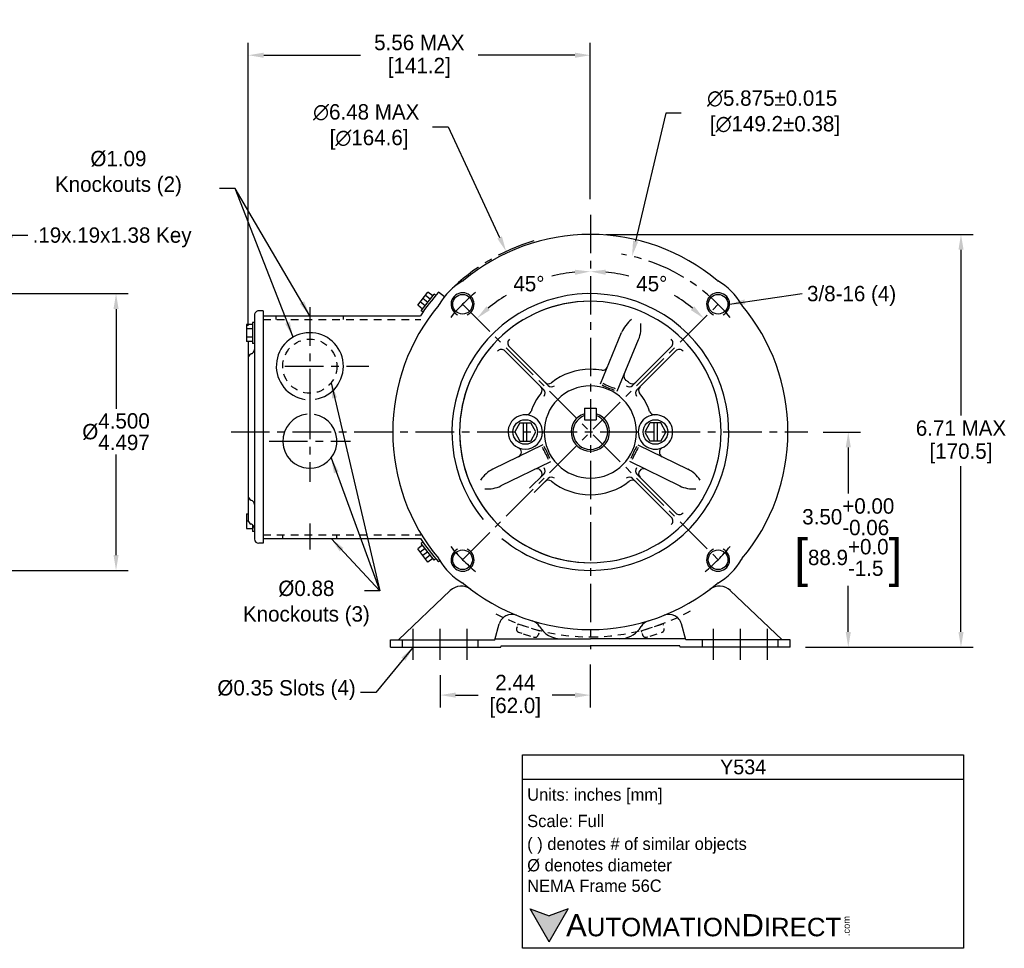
# Model space of a CAD drawing. Header units: inches. Extents: x 870.1 to 911, y 625.7 to 640.8.
# Tile 2 of 2: x 895 to 911, y 625.7 to 640.8. Entities that reach past the tile are written whole.
import ezdxf

# ---------------------------------------------------------------- set-up
doc = ezdxf.new("R2010")
doc.units = ezdxf.units.IN
doc.header["$LTSCALE"] = 0.5
doc.header["$MEASUREMENT"] = 0
doc.linetypes.add('CENTER', pattern=[2, 1.25, -0.25, 0.25, -0.25])
doc.linetypes.add('HIDDEN', pattern=[0.375, 0.25, -0.125])
for name, color, linetype in [('Centerline', 40, 'CENTER'), ('Dimensions', 140, 'Continuous'), ('Hidden', 102, 'HIDDEN'), ('Text', 140, 'Continuous')]:
    doc.layers.add(name, color=color, linetype=linetype)
doc.styles.add('\\M+2ABAC\\M+2A6A11', font='txt')
doc.dimstyles.get("Standard").update_dxf_attribs({"dimtxt": 0.25, "dimasz": 0.25, "dimexe": 0.2, "dimexo": 0.25, "dimgap": 0.08, "dimtad": 0, "dimtih": 1, "dimtoh": 1, "dimzin": 0, "dimdsep": 46, "dimtxsty": 'Standard', "dimcen": 0, "dimadec": 0, "dimazin": 0, "dimtfac": 1, "dimtofl": 0, "dimtmove": 0, "dimatfit": 3, "dimfxl": 0, "dimtolj": 1, "dimtzin": 0, "dimarcsym": 0})

# ---------------------------------------------------------------- blocks, each defined once
blk = doc.blocks.new('*D5')
at = {"layer": 'Defpoints', "color": 0}
for p in [(892.471, 636.296), (892.471, 631.796), (896.593, 631.796)]:
    blk.add_point(p, dxfattribs=at)
at = {"layer": 'Dimensions', "color": 0, "lineweight": -2}
for p, q in [((892.721, 636.296), (896.793, 636.296)), ((896.593, 636.046), (896.593, 634.424)), ((896.593, 632.046), (896.593, 633.68)), ((892.721, 631.796), (896.793, 631.796))]:
    blk.add_line(p, q, dxfattribs=at)
at = {"layer": 'Dimensions', "color": 0}
for points in [[(896.552, 636.046), (896.635, 636.046), (896.593, 636.296)], [(896.552, 632.046), (896.635, 632.046), (896.593, 631.796)]]:
    blk.add_solid(points, dxfattribs=at)
at = {"layer": 'Dimensions', "color": 0, "insert": (896.593, 634.052), "char_height": 0.25, "attachment_point": 5}
blk.add_mtext('\\A1;%%C\\S4.500^ 4.497;', dxfattribs=at)
blk = doc.blocks.new('*D14')
at = {"layer": 'Defpoints', "color": 0}
for p in [(904.303, 640.173), (904.303, 637.58), (898.743, 635.52)]:
    blk.add_point(p, dxfattribs=at)
at = {"layer": 'Dimensions', "color": 0, "lineweight": -2}
for p, q in [((898.743, 635.77), (898.743, 640.373)), ((904.303, 637.83), (904.303, 640.373)), ((898.993, 640.173), (900.568, 640.173)), ((904.053, 640.173), (902.478, 640.173))]:
    blk.add_line(p, q, dxfattribs=at)
at = {"layer": 'Dimensions', "color": 0}
for points in [[(898.993, 640.215), (898.993, 640.131), (898.743, 640.173)], [(904.053, 640.215), (904.053, 640.131), (904.303, 640.173)]]:
    blk.add_solid(points, dxfattribs=at)
at = {"layer": 'Dimensions', "color": 0, "char_height": 0.25, "attachment_point": 5}
for s, insert in [('\\A1;5.56 MAX', (901.523, 640.378)), ('\\A1;[141.2]', (901.523, 639.968))]:
    blk.add_mtext(s, dxfattribs=dict(at, insert=insert))
blk = doc.blocks.new('*D15')
at = {"layer": 'Defpoints', "color": 0}
for p in [(902.934, 636.983), (905.672, 631.11)]:
    blk.add_point(p, dxfattribs=at)
at = {"layer": 'Dimensions', "color": 0, "lineweight": -2}
for p, q in [((901.74, 639.006), (901.99, 639.006)), ((901.99, 639.006), (902.828, 637.209))]:
    blk.add_line(p, q, dxfattribs=at)
at = {"layer": 'Dimensions', "color": 0}
blk.add_solid([(902.866, 637.227), (902.791, 637.192), (902.934, 636.983)], dxfattribs=at)
at = {"layer": 'Dimensions', "color": 0, "insert": (900.66, 639.006), "char_height": 0.25, "attachment_point": 5}
blk.add_mtext('\\A1;∅6.48 MAX\\P [∅164.6]', dxfattribs=at)
blk = doc.blocks.new('*D16')
at = {"layer": 'Defpoints', "color": 0}
for p in [(904.303, 630.513), (901.863, 630.344), (904.303, 629.768)]:
    blk.add_point(p, dxfattribs=at)
at = {"layer": 'Dimensions', "color": 0, "lineweight": -2}
for p, q in [((904.303, 630.263), (904.303, 629.568)), ((901.863, 630.094), (901.863, 629.568)), ((902.113, 629.768), (902.482, 629.768)), ((904.053, 629.768), (903.684, 629.768))]:
    blk.add_line(p, q, dxfattribs=at)
at = {"layer": 'Dimensions', "color": 0}
for points in [[(902.113, 629.809), (902.113, 629.726), (901.863, 629.768)], [(904.053, 629.809), (904.053, 629.726), (904.303, 629.768)]]:
    blk.add_solid(points, dxfattribs=at)
at = {"layer": 'Dimensions', "color": 0, "char_height": 0.25, "attachment_point": 5}
for s, insert in [('\\A1;2.44', (903.083, 629.973)), ('\\A1;[62.0]', (903.083, 629.563))]:
    blk.add_mtext(s, dxfattribs=dict(at, insert=insert))
blk = doc.blocks.new('*D17')
at = {"layer": 'Defpoints', "color": 0}
for p in [(907.837, 634.046), (908.496, 634.046), (907.553, 630.546)]:
    blk.add_point(p, dxfattribs=at)
at = {"layer": 'Dimensions', "color": 0, "lineweight": -2}
for p, q in [((908.087, 634.046), (908.696, 634.046)), ((908.496, 633.796), (908.496, 633.048)), ((908.496, 630.796), (908.496, 631.545)), ((907.803, 630.546), (908.696, 630.546))]:
    blk.add_line(p, q, dxfattribs=at)
at = {"layer": 'Dimensions', "color": 0}
for points in [[(908.454, 633.796), (908.538, 633.796), (908.496, 634.046)], [(908.454, 630.796), (908.538, 630.796), (908.496, 630.546)]]:
    blk.add_solid(points, dxfattribs=at)
at = {"layer": 'Dimensions', "color": 0, "char_height": 0.25, "attachment_point": 5}
for s, insert in [('\\A1;3.50\\S+0.00^ -0.06;', (908.496, 632.668)), ('\\A1;{\\o\\l\\H0.600000;[}88.9\\S+0.0^ -1.5;{\\o\\l\\H0.600000;]}', (908.496, 631.916))]:
    blk.add_mtext(s, dxfattribs=dict(at, insert=insert))
blk = doc.blocks.new('*D18')
at = {"layer": 'Defpoints', "color": 0}
for p in [(904.303, 637.259), (910.328, 637.259), (907.553, 630.546)]:
    blk.add_point(p, dxfattribs=at)
at = {"layer": 'Dimensions', "color": 0, "lineweight": -2}
for p, q in [((904.553, 637.259), (910.528, 637.259)), ((910.328, 637.009), (910.328, 634.313)), ((910.328, 630.796), (910.328, 633.493)), ((907.803, 630.546), (910.528, 630.546))]:
    blk.add_line(p, q, dxfattribs=at)
at = {"layer": 'Dimensions', "color": 0}
for points in [[(910.287, 637.009), (910.37, 637.009), (910.328, 637.259)], [(910.287, 630.796), (910.37, 630.796), (910.328, 630.546)]]:
    blk.add_solid(points, dxfattribs=at)
at = {"layer": 'Dimensions', "color": 0, "char_height": 0.25, "attachment_point": 5}
for s, insert in [('\\A1;6.71 MAX', (910.328, 634.108)), ('\\A1;[170.5]', (910.328, 633.698))]:
    blk.add_mtext(s, dxfattribs=dict(at, insert=insert))
blk = doc.blocks.new('*D19')
at = {"layer": 'Defpoints', "color": 0}
for p in [(904.981, 636.905), (903.626, 631.188)]:
    blk.add_point(p, dxfattribs=at)
at = {"layer": 'Dimensions', "color": 0, "lineweight": -2}
for p, q in [((905.532, 639.23), (905.038, 637.148)), ((905.782, 639.23), (905.532, 639.23))]:
    blk.add_line(p, q, dxfattribs=at)
at = {"layer": 'Dimensions', "color": 0}
blk.add_solid([(904.998, 637.157), (905.079, 637.138), (904.981, 636.905)], dxfattribs=at)
at = {"layer": 'Dimensions', "color": 0, "insert": (907.258, 639.23), "char_height": 0.25, "attachment_point": 5}
blk.add_mtext('\\A1;∅5.875±0.015\\P [∅149.2±0.38]', dxfattribs=at)
blk = doc.blocks.new('*D20')
at = {"layer": 'Defpoints', "color": 0}
for p in [(904.303, 637.58), (903.628, 636.567), (902.226, 636.123), (906.382, 631.967), (904.303, 630.513)]:
    blk.add_point(p, dxfattribs=at)
at = {"layer": 'Dimensions', "color": 0, "lineweight": -2}
for start, end in [(95.4911, 103.901), (121.6747, 129.5072)]:
    blk.add_arc((904.303, 634.046), 2.61, start, end, dxfattribs=at)
at = {"layer": 'Dimensions', "color": 0}
for points in [[(904.051, 636.685), (904.055, 636.602), (904.303, 636.656)], [(902.671, 636.029), (902.615, 636.091), (902.458, 635.892)]]:
    blk.add_solid(points, dxfattribs=at)
at = {"layer": 'Dimensions', "color": 0, "insert": (903.305, 636.457), "char_height": 0.25, "attachment_point": 5}
blk.add_mtext('\\A1;45°', dxfattribs=at)
blk = doc.blocks.new('*D21')
at = {"layer": 'Defpoints', "color": 0}
for p in [(904.303, 637.58), (905.608, 636.306), (906.382, 636.125), (902.226, 631.969), (904.303, 630.513)]:
    blk.add_point(p, dxfattribs=at)
at = {"layer": 'Dimensions', "color": 0, "lineweight": -2}
for start, end in [(76.0981, 84.5094), (50.4922, 58.3264)]:
    blk.add_arc((904.303, 634.046), 2.61, start, end, dxfattribs=at)
at = {"layer": 'Dimensions', "color": 0}
for points in [[(904.551, 636.603), (904.555, 636.686), (904.303, 636.656)], [(905.992, 636.091), (905.936, 636.029), (906.149, 635.892)]]:
    blk.add_solid(points, dxfattribs=at)
at = {"layer": 'Dimensions', "color": 0, "insert": (905.302, 636.457), "char_height": 0.25, "attachment_point": 5}
blk.add_mtext('\\A1;45°', dxfattribs=at)

msp = doc.modelspace()

# ---------------------------------------------------------------- hatches: boundary and pattern name
at = {"layer": 'Dimensions'}
msp.add_hatch(color=256, dxfattribs=at).paths.add_polyline_path([(903.94483, 626.29213), (903.63569, 626.17961), (903.32655, 626.29213), (903.63569, 625.75668)])

# ---------------------------------------------------------------- linework, layer by layer
for p, q in [((901.49681, 636.10649), (901.66239, 636.32228)), ((901.55544, 636.01863), (901.76242, 636.28838)), ((901.65893, 636.15351), (901.5796, 636.21438)), ((901.70033, 636.20745), (901.62099, 636.26833)), ((901.74172, 636.2614), (901.66239, 636.32228)), ((901.7897, 636.26744), (901.76242, 636.28838)), ((901.93186, 636.24659), (901.83577, 636.32033)), ((901.57614, 636.04561), (901.49681, 636.10649)), ((901.61754, 636.09956), (901.5382, 636.16043)), ((898.8432, 635.94632), (898.8432, 632.30632)), ((898.9832, 636.01632), (898.9132, 636.01632)), ((898.9832, 636.01632), (898.9832, 632.23632)), ((898.9832, 635.93633), (901.54147, 635.93633)), ((901.58272, 635.99771), (901.55544, 636.01863)), ((898.8132, 635.79232), (898.7132, 635.79232)), ((898.7132, 635.79232), (898.7132, 635.52032)), ((898.8432, 635.82632), (898.8132, 635.82632)), ((898.8132, 635.82632), (898.8132, 635.48632)), ((898.8132, 635.72432), (898.7132, 635.72432)), ((898.8132, 635.58832), (898.7132, 635.58832)), ((904.46601, 634.83117), (904.8114, 635.66502)), ((898.8132, 635.52032), (898.7132, 635.52032)), ((898.7432, 635.52032), (898.7432, 632.61273)), ((898.8432, 635.48632), (898.8132, 635.48632)), ((902.98402, 635.43629), (903.61614, 634.80419)), ((904.73972, 634.70801), (905.08857, 635.55021)), ((905.62239, 635.43629), (904.99026, 634.80419)), ((898.7932, 635.31799), (898.78899, 635.31659)), ((902.91331, 635.36559), (903.54541, 634.73349)), ((905.69309, 635.36559), (905.06099, 634.73349)), ((904.2082, 634.4334), (904.2082, 634.2434)), ((904.2082, 634.4334), (904.3982, 634.4334)), ((904.3982, 634.4334), (904.3982, 634.2434)), ((903.15626, 634.19728), (903.07456, 634.04665)), ((903.1582, 634.19728), (903.33455, 634.19728)), ((903.2177, 633.89528), (903.2177, 634.19728)), ((903.2727, 633.89528), (903.2727, 634.19728)), ((903.41625, 634.04665), (903.33455, 634.19728)), ((904.2082, 634.2434), (904.3982, 634.2434)), ((905.27215, 634.19721), (905.19005, 634.04584)), ((905.44827, 634.19721), (905.2741, 634.19721)), ((905.3336, 634.19721), (905.3336, 633.89521)), ((905.3886, 634.19721), (905.3886, 633.89521)), ((905.53174, 634.04584), (905.44964, 634.19721)), ((903.07456, 634.04665), (903.15666, 633.89528)), ((903.33415, 633.89528), (903.41625, 634.04665)), ((905.19005, 634.04584), (905.27175, 633.89521)), ((905.45004, 633.89521), (905.53174, 634.04584)), ((903.52959, 633.83581), (902.71839, 633.44016)), ((903.15803, 633.89528), (903.3322, 633.89528)), ((905.07681, 633.83581), (905.88802, 633.44016)), ((905.4481, 633.89521), (905.27175, 633.89521)), ((903.65481, 633.5631), (902.8499, 633.17052)), ((904.93718, 633.57013), (905.7565, 633.17052)), ((903.31684, 633.13049), (903.54541, 633.35906)), ((905.69309, 632.72697), (905.06099, 633.35906)), ((903.38755, 633.05978), (903.61614, 633.28837)), ((905.62239, 632.65626), (904.99026, 633.28837)), ((898.7932, 632.93465), (898.78524, 632.93756)), ((898.7132, 632.7141), (898.7132, 632.47854)), ((898.7132, 632.7141), (898.7432, 632.7141)), ((898.7432, 632.59632), (898.7132, 632.59632)), ((898.7932, 632.54565), (898.78524, 632.54856)), ((898.8132, 632.53601), (898.8132, 632.42632)), ((898.7132, 632.47854), (898.8132, 632.47854)), ((898.8432, 632.42632), (898.8132, 632.42632)), ((898.9832, 632.23632), (898.9132, 632.23632)), ((898.9832, 632.31633), (901.54147, 632.31633)), ((901.57614, 632.20705), (901.49681, 632.14617)), ((901.58272, 632.25496), (901.55544, 632.23402)), ((901.76242, 631.96428), (901.55544, 632.23402)), ((901.66239, 631.93038), (901.49681, 632.14617)), ((901.61754, 632.1531), (901.5382, 632.09223)), ((901.65893, 632.09915), (901.5796, 632.03828)), ((901.70033, 632.04521), (901.62099, 631.98433)), ((901.74172, 631.99126), (901.66239, 631.93038)), ((901.7897, 631.98521), (901.76242, 631.96428)), ((901.85999, 631.95092), (901.83577, 631.93233)), ((901.1833, 630.66544), (902.02626, 631.46772)), ((907.4233, 630.66544), (906.57841, 631.46956)), ((905.8533, 630.66544), (905.78282, 630.92847)), ((902.7533, 630.66544), (902.82305, 630.92572)), ((905.10063, 630.84193), (905.12762, 630.88182)), ((901.0533, 630.66544), (902.7533, 630.66544)), ((901.0533, 630.54645), (901.0533, 630.66544)), ((902.75866, 630.68545), (904.3033, 630.68545)), ((905.84794, 630.68545), (904.3033, 630.68545)), ((907.5533, 630.66544), (905.8533, 630.66544)), ((907.5533, 630.54645), (907.5533, 630.66544)), ((901.0533, 630.54645), (902.84565, 630.54645)), ((902.84565, 630.54645), (902.85101, 630.56644)), ((902.85101, 630.56644), (904.3033, 630.56644)), ((905.75559, 630.56644), (904.3033, 630.56644)), ((905.76095, 630.54645), (905.75559, 630.56644)), ((907.5533, 630.54645), (905.76095, 630.54645))]:
    msp.add_line(p, q)
for centre, radius in [((902.22614, 636.12347), 0.16), ((906.38027, 636.12347), 0.16), ((903.2452, 634.04628), 0.2), ((905.3611, 634.04621), 0.2), ((902.22614, 631.96909), 0.16), ((906.38027, 631.96909), 0.16)]:
    msp.add_circle(centre, radius)
for centre, radius, start, end in [((904.30333, 634.04628), 3.2124, 90.000004, 129.879517), ((904.30308, 634.04628), 3.2124, 50.120492, 90.000004), ((902.71934, 635.63026), 1, 119.210882, 150.785715), ((902.19228, 636.57291), 0.08, 299.211108, 309.877463), ((906.41413, 636.57291), 0.08, 230.122597, 240.788894), ((905.88706, 635.63026), 1, 29.214293, 60.789109), ((904.3008, 634.12633), 3.3, 138.329349, 146.737052), ((902.22607, 636.1234), 0.1875, 293.959263, 244.815967), ((904.30321, 634.04621), 2.25, 270.000001, 180.000002), ((906.38033, 636.1234), 0.1875, 295.184017, 246.040837), ((904.3032, 634.04628), 3.2124, 140.118943, 180.00002), ((901.77672, 636.15739), 0.08, 320.117708, 330.785437), ((904.3032, 634.04628), 2.125, 90.000004, 180.00002), ((904.3032, 634.04628), 2.125, 90.000004, 180.00002), ((904.3032, 634.04628), 2.125, 90.000004, 180.00002), ((904.3032, 634.04628), 2.125, 90.000004, 179.999991), ((904.3032, 634.04628), 2.125, 0, 90.000021), ((904.3032, 634.04628), 2.125, 0, 90.000021), ((904.3032, 634.04628), 2.125, 0, 90.000021), ((906.82968, 636.15739), 0.08, 209.214565, 219.882351), ((904.3032, 634.04628), 3.2124, 0, 39.881054), ((898.9132, 635.94632), 0.07, 90.000004, 180.000048), ((905.27334, 635.47367), 0.5, 126.835535, 157.500025), ((905.27334, 635.47367), 0.5, 126.836601, 157.500025), ((904.62663, 635.74155), 0.5, 337.499987, 8.16337), ((899.7432, 635.11633), 0.545, 279.463545, 262.094713), ((903.04058, 635.49286), 0.08, 131.118074, 225.000583), ((905.56582, 635.49286), 0.08, 314.999419, 48.881934), ((898.8132, 635.25091), 0.07, 110.236387, 180.000048), ((898.7732, 635.38507), 0.07, 286.601568, 0), ((902.85674, 635.30902), 0.08, 45.000122, 138.882403), ((905.74966, 635.30902), 0.08, 41.117594, 134.99988), ((904.50241, 635.12809), 0.08, 259.566153, 337.500102), ((904.3032, 634.04628), 1.02, 90.000004, 128.20821), ((904.3032, 634.04628), 1.02, 79.566242, 90.000004), ((904.92738, 634.95203), 0.08, 157.500007, 235.4279), ((903.43896, 634.7268), 0.08, 321.782093, 45.005072), ((904.30311, 634.04628), 0.75, 90.000004, 180.00002), ((903.62283, 634.91063), 0.08, 225.00001, 308.207921), ((903.6727, 634.86076), 0.08, 225.000125, 307.743825), ((904.30329, 634.04628), 0.75, 0, 90.000021), ((905.11645, 636.0095), 1.35, 242.573256, 251.707865), ((905.11794, 636.00888), 1.32, 242.377534, 251.967702), ((904.3032, 634.04628), 1.02, 51.791787, 55.428098), ((904.9337, 634.86076), 0.08, 232.256177, 314.999877), ((904.98357, 634.91063), 0.08, 231.792081, 314.999992), ((905.16744, 634.7268), 0.08, 134.994907, 218.217909), ((904.3032, 634.04628), 1.02, 141.782131, 160.922657), ((903.48884, 634.67693), 0.08, 322.245559, 45.00026), ((905.11756, 634.67693), 0.08, 134.999743, 217.754444), ((905.11794, 636.00888), 1.32, 269.086592, 269.424981), ((904.3032, 634.04628), 1.02, 19.077335, 38.217878), ((899.7432, 633.89633), 0.44, 95.837189, 79.992224), ((903.2452, 634.04628), 0.28, 0, 180.000002), ((903.26361, 634.40581), 0.08, 267.068061, 340.922493), ((904.30311, 634.04628), 0.3125, 107.680038, 72.28378), ((904.3032, 634.04628), 0.2825, 109.650732, 70.349268), ((905.3612, 634.04628), 0.28, 0, 180.000209), ((905.34279, 634.40581), 0.08, 199.077566, 272.931941), ((904.3032, 634.04628), 3.2124, 179.999991, 219.881091), ((904.3032, 634.04628), 2.25, 179.999991, 219.309758), ((904.3032, 634.04628), 2.125, 179.999991, 270.000001), ((904.3032, 634.04628), 2.125, 179.999991, 270.000001), ((904.3032, 634.04628), 2.125, 179.999991, 270.000001), ((904.3032, 634.04628), 2.125, 180.00002, 219.309758), ((903.2452, 634.04628), 0.28, 180.00002, 0), ((904.30311, 634.04628), 0.75, 179.999991, 270.000001), ((904.3032, 634.04628), 2.125, 270.000001, 0), ((904.3032, 634.04628), 2.125, 270.000001, 0), ((904.3032, 634.04628), 2.125, 270.000001, 0), ((904.3032, 634.04628), 2.125, 270.000001, 0), ((904.30329, 634.04628), 0.75, 270.000001, 0), ((905.3612, 634.04628), 0.28, 179.999802, 0), ((904.3032, 634.04628), 3.2124, 320.118969, 0), ((902.39316, 633.11464), 1.35, 21.792135, 30.926749), ((906.21324, 633.11464), 1.35, 149.073248, 158.207862), ((903.10169, 633.71612), 0.08, 295.999966, 66.507548), ((902.39387, 633.11319), 1.32, 21.532333, 31.122477), ((906.21253, 633.11319), 1.32, 148.877525, 158.46767), ((905.50471, 633.71612), 0.08, 113.492466, 244.00015), ((902.93757, 632.99076), 0.5, 115.99997, 146.663393), ((903.43723, 633.36797), 0.08, 38.071246, 116.000176), ((903.43896, 633.36576), 0.08, 314.994892, 38.217929), ((903.48884, 633.41563), 0.08, 314.999763, 37.754463), ((905.11756, 633.41563), 0.08, 142.245545, 225.000297), ((905.16744, 633.36576), 0.08, 141.782079, 225.00511), ((905.16917, 633.36797), 0.08, 63.999821, 141.928722), ((905.66883, 632.99076), 0.5, 33.336604, 64.000027), ((902.63071, 633.61991), 0.5, 265.336583, 296.000024), ((903.62283, 633.18193), 0.08, 51.792056, 135.000001), ((903.6727, 633.2318), 0.08, 52.256157, 134.99988), ((904.3032, 634.04628), 1.02, 231.791795, 270.000001), ((904.3032, 634.04628), 1.02, 270.000001, 308.208207), ((904.9337, 633.2318), 0.08, 45.000122, 127.74384), ((904.98357, 633.18193), 0.08, 45.000002, 128.207935), ((905.97569, 633.61991), 0.5, 243.999979, 274.663419), ((898.8132, 633.00173), 0.07, 179.999745, 246.452925), ((898.7732, 632.86757), 0.07, 0, 73.39811), ((905.74966, 632.78354), 0.08, 225.000125, 318.882411), ((898.8132, 632.61273), 0.07, 179.999745, 246.452925), ((898.7732, 632.47857), 0.07, 0, 73.39811), ((905.56582, 632.59969), 0.08, 311.118088, 45.000603), ((904.3032, 634.04628), 2.125, 230.310689, 270.000001), ((898.9132, 632.30632), 0.07, 180.000031, 270.000001), ((904.3008, 634.12633), 3.3, 213.263142, 221.670667), ((904.3032, 634.04628), 2.25, 230.310689, 270.000001), ((902.22607, 631.96915), 0.1875, 115.184009, 66.040817), ((906.38033, 631.96915), 0.1875, 113.95922, 64.816005), ((901.77672, 631.93517), 0.08, 29.214539, 39.882309), ((902.71934, 632.4623), 1, 209.214278, 240.789123), ((905.88706, 632.4623), 1, 299.210937, 330.785724), ((906.82968, 631.93517), 0.08, 140.117683, 150.785458), ((902.19228, 631.51964), 0.08, 50.122543, 60.78892), ((904.30333, 634.04628), 3.2124, 230.120477, 270.000001), ((904.30308, 634.04628), 3.2124, 270.000001, 309.879525), ((906.41413, 631.51964), 0.08, 119.211077, 129.877454), ((902.20551, 631.27938), 0.26, 52.830726, 133.583412), ((906.40112, 631.27938), 0.26, 46.416588, 127.169274), ((903.02589, 630.87137), 0.21, 68.081428, 164.998616), ((903.29825, 630.77492), 0.21, 30.600708, 72.919981), ((905.30837, 630.77492), 0.21, 107.080019, 149.399292), ((905.58073, 630.87137), 0.21, 15.001384, 111.918572), ((903.8233, 631.08544), 0.4, 210.600703, 270.000001), ((904.7833, 631.08544), 0.4, 270.000001, 322.49766)]:
    msp.add_arc(centre, radius, start, end)
at = {"layer": 'Centerline'}
for p, q in [((904.3032, 637.57992), (904.3032, 630.51264)), ((899.7432, 636.07445), (899.7432, 634.43508)), ((902.22614, 631.96909), (906.38203, 636.12523)), ((902.22614, 636.12347), (906.38203, 631.96732)), ((899.33954, 635.11633), (900.70204, 635.11633)), ((899.7432, 634.55633), (899.7432, 633.23633)), ((898.4633, 634.04628), (907.83684, 634.04628)), ((899.0832, 633.89633), (900.4032, 633.89633)), ((899.7432, 632.5585), (899.7432, 632.13527)), ((901.4233, 630.34356), (901.4233, 630.84288)), ((901.8633, 630.34356), (901.8633, 630.84288)), ((902.3033, 630.34356), (902.3033, 630.84288)), ((906.3033, 630.34356), (906.3033, 630.84288)), ((906.7433, 630.34356), (906.7433, 630.84288)), ((907.1833, 630.34356), (907.1833, 630.84288))]:
    msp.add_line(p, q, dxfattribs=at)
for radius, start, end in [(3.24, 106.478424, 134.997932), (2.9375, 39.3901, 80.020549), (2.9375, 129.390104, 140.609926), (2.9375, 219.390059, 230.609883), (2.9375, 309.390088, 320.609915)]:
    msp.add_arc((904.3032, 634.04628), radius, start, end, dxfattribs=at)
at = {"layer": 'Hidden'}
for p, q in [((899.1982, 635.87633), (899.1982, 635.93633)), ((900.2882, 635.87633), (900.2882, 635.93633)), ((898.9832, 635.87633), (901.54637, 635.87633)), ((898.9832, 632.37633), (901.54637, 632.37633)), ((899.3032, 632.31633), (899.3032, 632.37633)), ((900.1832, 632.31633), (900.1832, 632.37633)), ((903.11222, 630.87752), (903.10444, 630.85284)), ((903.12699, 630.92437), (903.12064, 630.90421)), ((903.12699, 630.92437), (903.47605, 630.81431)), ((903.13709, 630.79012), (903.18704, 630.77437)), ((903.46333, 630.77394), (903.4535, 630.74278)), ((903.47605, 630.81431), (903.47253, 630.80314)), ((905.13052, 630.81431), (905.47957, 630.92437)), ((905.13052, 630.81431), (905.13707, 630.79352)), ((905.1453, 630.76741), (905.15307, 630.74278)), ((905.45917, 630.78687), (905.46947, 630.79012)), ((905.47957, 630.92437), (905.486, 630.90398)), ((901.2483, 630.54645), (901.2483, 630.66544)), ((902.4783, 630.54645), (902.4783, 630.66544)), ((903.21373, 630.76595), (903.35144, 630.72253)), ((903.37643, 630.71466), (903.39078, 630.71013)), ((905.21579, 630.71013), (905.23895, 630.71743)), ((905.27461, 630.72868), (905.39067, 630.76527)), ((906.1283, 630.54645), (906.1283, 630.66544)), ((907.3583, 630.54645), (907.3583, 630.66544))]:
    msp.add_line(p, q, dxfattribs=at)
msp.add_circle((899.7432, 635.11633), 0.44, dxfattribs=at)
for centre, radius, start, end in [((904.30341, 634.04652), 3.3314, 242.503986, 270.000001), ((904.30316, 634.04652), 3.3314, 270.000001, 300.204388), ((903.15213, 630.83781), 0.05, 162.499557, 252.499578), ((905.45444, 630.8378), 0.05, 287.499565, 17.500634), ((903.40582, 630.75782), 0.05, 252.499578, 342.500591), ((905.20075, 630.75782), 0.05, 197.499641, 287.499565)]:
    msp.add_arc(centre, radius, start, end, dxfattribs=at)
at = {"layer": 'Text'}
for p, q in [((903.20246, 628.79847), (910.37167, 628.79847)), ((903.20246, 625.6503), (903.20246, 628.79847)), ((910.37167, 628.79847), (910.37167, 625.6503)), ((903.20246, 628.39821), (910.37167, 628.39821)), ((903.63569, 625.75668), (903.32655, 626.29213)), ((903.32655, 626.29213), (903.63569, 626.17961)), ((903.63569, 625.75668), (903.94483, 626.29213)), ((903.94483, 626.29213), (903.63569, 626.17961)), ((910.37167, 625.6503), (903.20246, 625.6503))]:
    msp.add_line(p, q, dxfattribs=at)

# ---------------------------------------------------------------- texts
at = {"layer": 'Dimensions', "char_height": 0.25}
for s, insert, attachment_point in [('%%C1.09\\PKnockouts (2)', (896.63239, 637.87588), 8), ('\\A1;.19x.19x1.38 Key', (895.23745, 637.37361), 1), ('\\A1;3/8-16 (4)', (907.82524, 636.42224), 1), ('%%C0.88 \\PKnockouts (3)', (899.68708, 631.62936), 2), ('%%C0.35 Slots (4)', (900.48878, 629.68616), 9)]:
    msp.add_mtext(s, dxfattribs=dict(at, insert=insert, attachment_point=attachment_point))
at = {"layer": 'Text', "style": '\\M+2ABAC\\M+2A6A11'}
for s, insert, char_height, width, attachment_point in [('Y534', (906.78707, 628.59834), 0.240157, 7.1692181, 5), ('{\\fArial|b0|i0|c0|p34;     \\H1.2x;A\\H0.8333x;UTOMATION\\H1.2x;D\\H0.8333x;IRECT}', (903.32655, 626.02393), 0.3001957, 5.0943368, 4)]:
    msp.add_mtext(s, dxfattribs=dict(at, insert=insert, char_height=char_height, width=width, attachment_point=attachment_point))
at = {"layer": 'Text', "char_height": 0.2001305, "attachment_point": 4}
for s, insert, width in [(' Units: inches [mm]', (903.20246, 628.12002), 7.1887436), (' Scale: Full', (903.20246, 627.71976), 7.1692181), (' ( ) denotes # of similar objects', (903.20246, 627.31949), 7.1692181), (' %%C denotes diameter\\P NEMA Frame 56C', (903.20246, 626.83331), 7.1692181)]:
    msp.add_mtext(s, dxfattribs=dict(at, insert=insert, width=width))
at = {"layer": 'Text', "insert": (908.41177, 625.84841), "char_height": 0.1080705, "width": 0.3202495, "attachment_point": 1, "rotation": 90, "style": '\\M+2ABAC\\M+2A6A11'}
msp.add_mtext('{\\fArial|b0|i0|c0|p34;.com}', dxfattribs=at)

# ---------------------------------------------------------------- dimensions: what is measured, and where the dimension line sits
at = {"layer": 'Dimensions'}
dim = msp.add_linear_dim(base=(904.3032, 640.17314), p1=(898.7432, 635.52032), p2=(904.3032, 637.57992), text='5.56 MAX\\X [141.2]', dimstyle='Standard', override={"dimpost": '\\X'}, dxfattribs=at)
dim.commit()
dim.dimension.update_dxf_attribs({"geometry": '*D14', "text_midpoint": (901.5232, 640.17314)})
dim = msp.add_diameter_dim_2p(p1=(905.67245, 631.10982), p2=(902.93395, 636.98273), text='∅6.48 MAX\\X [∅164.6]', dimstyle='Standard', override={"dimpost": '\\X'}, dxfattribs=at)
dim.commit()
dim.dimension.update_dxf_attribs({"geometry": '*D15', "text_midpoint": (900.66047, 639.00611), "dimtype": 163})
dim = msp.add_diameter_dim_2p(p1=(903.62579, 631.18795), p2=(904.98062, 636.9046), dimstyle='Standard', override={"dimgap": 0.08, "dimdec": 3, "dimpost": '\\X', "dimtol": 1, "dimlim": 0, "dimtp": 0.015, "dimtm": 0.015, "dimtdec": 3}, dxfattribs=at)
dim.commit()
dim.dimension.update_dxf_attribs({"geometry": '*D19', "text_midpoint": (907.25755, 639.22996), "dimtype": 163})
for base, line1, line2, picture, middle in [((903.62782, 636.56692), ((904.3032, 637.57992), (904.3032, 630.51264)), ((902.22614, 636.12347), (906.38203, 631.96732)), '*D20', (903.3046, 636.45721)), ((905.60807, 636.30649), ((902.22614, 631.96909), (906.38203, 636.12523)), ((904.3032, 637.57992), (904.3032, 630.51264)), '*D21', (905.30191, 636.45746))]:
    dim = msp.add_angular_dim_2l(base=base, line1=line1, line2=line2, dimstyle='Standard', override={"dimpost": '\\X'}, dxfattribs=at)
    dim.commit()
    dim.dimension.update_dxf_attribs({"geometry": picture, "text_midpoint": middle})
dim = msp.add_linear_dim(base=(910.32836, 637.25868), p1=(907.5533, 630.54645), p2=(904.30308, 637.25868), angle=90, text='6.71 MAX\\X [170.5]', dimstyle='Standard', override={"dimpost": '\\X'}, dxfattribs=at)
dim.commit()
dim.dimension.update_dxf_attribs({"geometry": '*D18', "text_midpoint": (910.32836, 633.90256)})
dim = msp.add_linear_dim(base=(896.59335, 631.79628), p1=(892.4712, 636.29628), p2=(892.4712, 631.79628), angle=90, text='%%C<>', dimstyle='Standard', override={"dimgap": 0.08, "dimdec": 3, "dimpost": '\\X', "dimtol": 0, "dimlim": 1, "dimtm": 0.003, "dimtdec": 3}, dxfattribs=at)
dim.commit()
dim.dimension.update_dxf_attribs({"geometry": '*D5', "text_midpoint": (896.59335, 634.05204), "dimtype": 160})
dim = msp.add_linear_dim(base=(908.49586, 634.04628), p1=(907.5533, 630.54645), p2=(907.83684, 634.04628), angle=90, dimstyle='Standard', override={"dimgap": 0.08, "dimpost": '\\X', "dimtol": 1, "dimlim": 0, "dimtm": 0.06}, dxfattribs=at)
dim.commit()
dim.dimension.update_dxf_attribs({"geometry": '*D17', "text_midpoint": (908.49586, 632.29636)})
dim = msp.add_linear_dim(base=(904.3032, 629.76755), p1=(901.8633, 630.34356), p2=(904.3032, 630.51264), dimstyle='Standard', override={"dimpost": '\\X'}, dxfattribs=at)
dim.commit()
dim.dimension.update_dxf_attribs({"geometry": '*D16', "text_midpoint": (903.08325, 629.76755)})

# ---------------------------------------------------------------- leaders
at = {"layer": 'Dimensions', "annotation_type": 0, "has_hookline": 1}
for points, hookline_direction, text_width in [([(899.47071, 635.58832), (898.52699, 638.00624), (898.27699, 638.00624)], 1, 3), ([(899.7432, 635.93633), (898.52699, 638.00624), (898.27699, 638.00624)], 1, 3), ([(894.36605, 634.4334), (894.90745, 637.24861), (895.15745, 637.24861)], 0, 3.16667), ([(906.56782, 636.12523), (907.74524, 636.29724)], 0, 2.16667), ([(900.08845, 634.84357), (900.87951, 631.46155), (900.62951, 631.46155)], 1, 3), ([(900.08845, 634.84357), (900.87951, 631.46155), (900.62951, 631.46155)], 1, 3), ([(900.08845, 633.62357), (900.87951, 631.46155), (900.62951, 631.46155)], 1, 3), ([(900.08845, 632.31633), (900.87951, 631.46155), (900.62951, 631.46155)], 1, 3), ([(901.4233, 630.54645), (900.81878, 629.81116), (900.56878, 629.81116)], 1, 3.16667)]:
    msp.add_leader(points, dimstyle='Standard', override={"dimgap": 0.08, "dimtad": 0}, dxfattribs=dict(at, hookline_direction=hookline_direction, text_width=text_width))

doc.saveas('drawing.dxf')
